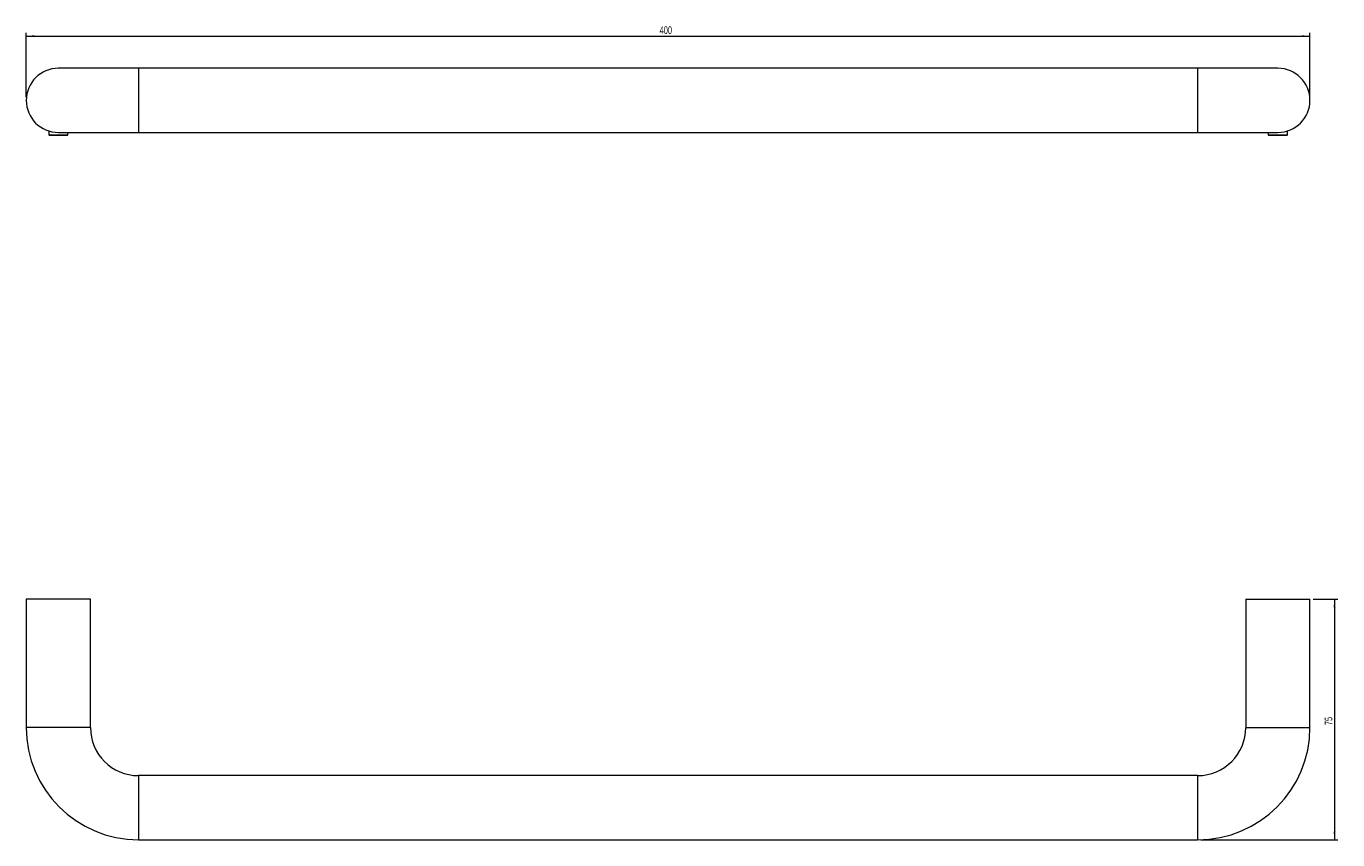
# Model space of a CAD drawing. Header units: millimetres. Extents: x -530 to 360, y -69 to 259.
# Tile 1 of 2: x -530 to -121, y -4 to 250. Entities that reach past the tile are written whole.
import ezdxf

# ---------------------------------------------------------------- set-up
doc = ezdxf.new("R2010")
doc.units = ezdxf.units.MM
doc.styles.add('SLDTEXTSTYLE0', font='TXT', dxfattribs={"width": 0.605})
doc.dimstyles.new('SLDDIMSTYLE0', dxfattribs={"dimtxt": 2.311487, "dimasz": 2.5, "dimexe": 0, "dimexo": 0.0625, "dimgap": 0.577872, "dimtad": 1, "dimtoh": 1, "dimdec": 1, "dimrnd": 1e-09, "dimzin": 12, "dimdsep": 46, "dimtxsty": 'SLDTEXTSTYLE0', "dimsah": 1, "dimcen": 0.09, "dimadec": 0, "dimazin": 0, "dimtfac": 1, "dimtdec": 1, "dimtofl": 0, "dimtmove": 0, "dimatfit": 3, "dimfxl": 1, "dimfrac": 2, "dimtolj": 1, "dimtzin": 12, "dimarcsym": 0})
doc.dimstyles.new('SLDDIMSTYLE1', dxfattribs={"dimtxt": 2.311487, "dimasz": 2.5, "dimexe": 0, "dimexo": 0.0625, "dimgap": 0.577872, "dimtad": 1, "dimtoh": 1, "dimrnd": 1e-09, "dimzin": 12, "dimdsep": 46, "dimtxsty": 'SLDTEXTSTYLE0', "dimsah": 1, "dimcen": 0.09, "dimadec": 0, "dimazin": 0, "dimtfac": 1, "dimtofl": 0, "dimtmove": 0, "dimatfit": 3, "dimfxl": 1, "dimfrac": 2, "dimtolj": 1, "dimtzin": 12, "dimarcsym": 0})

# ---------------------------------------------------------------- blocks, each defined once
blk = doc.blocks.new('*D1')
at = {"color": 7, "linetype": 'Continuous', "lineweight": 0}
for p, q in [((-529.55, 227.72), (-529.55, 247.72)), ((-529.55, 246.72), (-129.55, 246.72)), ((-129.55, 227.72), (-129.55, 247.72))]:
    blk.add_line(p, q, dxfattribs=at)
for points in [[(-529.55, 246.72), (-527.05, 246.41), (-527.05, 247.03)], [(-129.55, 246.72), (-132.05, 247.03), (-132.05, 246.41)]]:
    blk.add_solid(points, dxfattribs=at)
at = {"color": 7, "linetype": 'Continuous', "lineweight": 0, "insert": (-332.19, 249.79), "char_height": 2.381, "attachment_point": 1, "style": 'SLDTEXTSTYLE0'}
blk.add_mtext('400', dxfattribs=at)
blk = doc.blocks.new('*D3')
at = {"color": 7, "linetype": 'Continuous', "lineweight": 0}
for p, q in [((-128.55, 71.19), (-120.9, 71.19)), ((-121.9, 71.19), (-121.9, -3.81)), ((-163.55, -3.81), (-120.9, -3.81))]:
    blk.add_line(p, q, dxfattribs=at)
for points in [[(-121.9, 71.19), (-122.21, 68.69), (-121.59, 68.69)], [(-121.9, -3.81), (-121.59, -1.31), (-122.21, -1.31)]]:
    blk.add_solid(points, dxfattribs=at)
at = {"color": 7, "linetype": 'Continuous', "lineweight": 0, "insert": (-124.97, 31.93), "char_height": 2.381, "attachment_point": 1, "rotation": 90, "style": 'SLDTEXTSTYLE0'}
blk.add_mtext('75', dxfattribs=at)

msp = doc.modelspace()

# ---------------------------------------------------------------- linework, layer by layer
at = {"color": 7, "linetype": 'Continuous', "lineweight": 15}
for p, q in [((-494.554, 236.719), (-519.554, 236.719)), ((-164.554, 236.719), (-494.554, 236.719)), ((-139.554, 236.719), (-164.554, 236.719)), ((-522.554, 217.18), (-522.554, 215.919)), ((-519.554, 216.719), (-494.554, 216.719)), ((-516.554, 215.919), (-516.554, 216.719)), ((-494.554, 216.719), (-164.554, 216.719)), ((-164.554, 216.719), (-139.554, 216.719)), ((-142.554, 216.719), (-142.554, 215.919)), ((-136.554, 215.919), (-136.554, 217.18)), ((-522.554, 215.919), (-522.354, 215.719)), ((-522.554, 215.919), (-516.554, 215.919)), ((-516.754, 215.719), (-522.354, 215.719)), ((-516.754, 215.719), (-516.554, 215.919)), ((-142.554, 215.919), (-142.354, 215.719)), ((-142.554, 215.919), (-136.554, 215.919)), ((-136.754, 215.719), (-142.354, 215.719)), ((-136.754, 215.719), (-136.554, 215.919)), ((-529.554, 71.192), (-529.554, 31.192)), ((-509.554, 71.192), (-529.554, 71.192)), ((-509.554, 31.192), (-509.554, 71.192)), ((-149.554, 71.192), (-149.554, 31.192)), ((-149.554, 71.192), (-129.554, 71.192)), ((-129.554, 31.192), (-129.554, 71.192)), ((-164.554, 16.192), (-494.554, 16.192)), ((-494.554, -3.808), (-164.554, -3.808))]:
    msp.add_line(p, q, dxfattribs=at)
at = {"color": 8, "linetype": 'Continuous', "lineweight": 15}
for p, q in [((-494.554, 236.719), (-494.554, 216.719)), ((-164.554, 236.719), (-164.554, 216.719)), ((-509.554, 31.192), (-529.554, 31.192)), ((-149.554, 31.192), (-129.554, 31.192)), ((-494.554, 16.192), (-494.554, -3.808)), ((-164.554, 16.192), (-164.554, -3.808))]:
    msp.add_line(p, q, dxfattribs=at)
at = {"color": 7, "linetype": 'Continuous', "lineweight": 15}
for centre, radius, start, end in [((-519.554, 226.719), 10, 90, 270), ((-139.554, 226.719), 10, 270, 90), ((-494.554, 31.192), 35, 180, 270), ((-494.554, 31.192), 15, 180, 270), ((-164.554, 31.192), 15, 270, 0), ((-164.554, 31.192), 35, 270, 0)]:
    msp.add_arc(centre, radius, start, end, dxfattribs=at)

# ---------------------------------------------------------------- dimensions: what is measured, and where the dimension line sits
at = {"color": 7, "linetype": 'Continuous', "lineweight": 0}
dim = msp.add_linear_dim(base=(-129.554, 246.719), p1=(-529.554, 226.719), p2=(-129.554, 226.719), dimstyle='SLDDIMSTYLE0', dxfattribs=at)
dim.commit()
dim.dimension.update_dxf_attribs({"geometry": '*D1', "text_midpoint": (-329.554, 246.719), "dimtype": 160})
dim = msp.add_linear_dim(base=(-121.897, -3.808), p1=(-129.554, 71.192), p2=(-164.554, -3.808), angle=90, dimstyle='SLDDIMSTYLE1', dxfattribs=at)
dim.commit()
dim.dimension.update_dxf_attribs({"geometry": '*D3', "text_midpoint": (-121.897, 33.692), "dimtype": 160})

doc.saveas('drawing.dxf')
